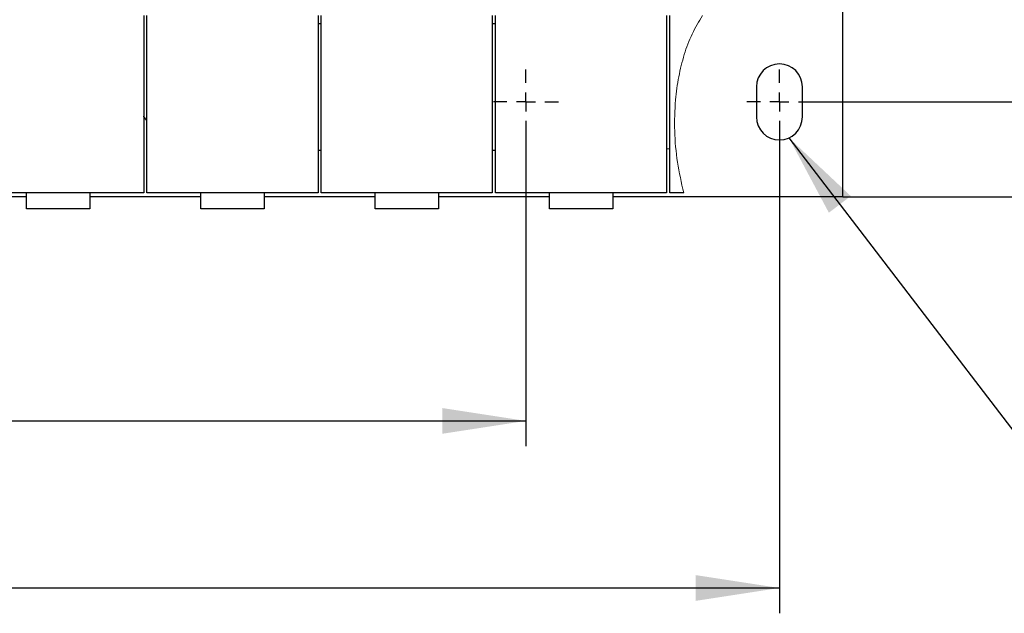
# Model space of a CAD drawing. Header units: millimetres. Extents: x 5 to 418, y 2 to 292.
# Tile 6 of 43: x 119 to 157, y 74 to 98. Entities that reach past the tile are written whole.
import ezdxf

# ---------------------------------------------------------------- set-up
doc = ezdxf.new("R2010")
doc.units = ezdxf.units.MM
doc.layers.add('SLD-0', color=7, linetype='Continuous')
doc.styles.add('SLDTEXTSTYLE0', font='TXT', dxfattribs={"width": 0.605})
doc.dimstyles.new('SLDDIMSTYLE0', dxfattribs={"dimtxt": 3.5, "dimasz": 3.302, "dimexe": 0, "dimexo": 0.0625, "dimgap": 0.875, "dimtad": 1, "dimlfac": 8, "dimrnd": 1e-09, "dimzin": 12, "dimdsep": 46, "dimtxsty": 'SLDTEXTSTYLE0', "dimsah": 1, "dimcen": 0.09, "dimadec": 0, "dimazin": 3, "dimtfac": 1, "dimtofl": 0, "dimtmove": 0, "dimatfit": 3, "dimfxl": 1, "dimfrac": 2, "dimtolj": 1, "dimtzin": 12, "dimarcsym": 0})
doc.dimstyles.new('SLDDIMSTYLE1', dxfattribs={"dimtxt": 3.5, "dimasz": 3.302, "dimexe": 0, "dimexo": 0.0625, "dimgap": 0.875, "dimtad": 1, "dimdec": 0, "dimlfac": 8, "dimrnd": 1e-09, "dimzin": 12, "dimdsep": 46, "dimtxsty": 'SLDTEXTSTYLE0', "dimsah": 1, "dimcen": 0.09, "dimadec": 0, "dimazin": 3, "dimtfac": 1, "dimtofl": 0, "dimtmove": 0, "dimatfit": 3, "dimfxl": 1, "dimfrac": 2, "dimtolj": 1, "dimtzin": 12, "dimarcsym": 0})
doc.dimstyles.new('SLDDIMSTYLE2', dxfattribs={"dimtxt": 0.18, "dimasz": 3.302, "dimexe": 0, "dimexo": 0.0625, "dimgap": 0, "dimtad": 0, "dimtih": 1, "dimtoh": 1, "dimdec": 0, "dimrnd": 1e-09, "dimzin": 0, "dimdsep": 46, "dimtxsty": 'Standard', "dimsah": 1, "dimcen": 0.09, "dimadec": 0, "dimazin": 0, "dimtfac": 3.302, "dimtdec": 0, "dimtofl": 0, "dimtmove": 0, "dimatfit": 3, "dimfxl": 1, "dimfrac": 2, "dimtolj": 1, "dimtzin": 0, "dimarcsym": 0})
doc.dimstyles.new('SLDDIMSTYLE3', dxfattribs={"dimtxt": 3.5, "dimasz": 3.302, "dimexe": 0, "dimexo": 0.0625, "dimgap": 0.875, "dimtad": 1, "dimlfac": 8, "dimrnd": 1e-09, "dimzin": 12, "dimdsep": 46, "dimtxsty": 'SLDTEXTSTYLE0', "dimsah": 1, "dimcen": 0.09, "dimadec": 0, "dimazin": 3, "dimtfac": 1, "dimtmove": 0, "dimatfit": 0, "dimfxl": 1, "dimfrac": 2, "dimtolj": 1, "dimtzin": 12, "dimarcsym": 0})

# ---------------------------------------------------------------- blocks, each defined once
blk = doc.blocks.new('_D_6')
at = {"layer": 'SLD-0', "color": 7}
for p, q in [((81.007, 93.313), (81.007, 81.007)), ((138.507, 93.313), (138.507, 81.007)), ((81.007, 82.007), (138.507, 82.007))]:
    blk.add_line(p, q, dxfattribs=at)
for points in [[(81.007, 82.007), (84.309, 81.499), (84.309, 82.515)], [(138.507, 82.007), (135.205, 82.515), (135.205, 81.499)]]:
    blk.add_solid(points, dxfattribs=at)
at = {"layer": 'SLD-0', "color": 7, "insert": (105.747, 86.519), "char_height": 3.5, "attachment_point": 1, "style": 'SLDTEXTSTYLE0'}
blk.add_mtext('460', dxfattribs=at)
blk = doc.blocks.new('_D_7')
at = {"layer": 'SLD-0', "color": 7}
for p, q in [((71.007, 93.313), (71.007, 74.414)), ((148.507, 93.313), (148.507, 74.414)), ((71.007, 75.414), (148.507, 75.414))]:
    blk.add_line(p, q, dxfattribs=at)
for points in [[(71.007, 75.414), (74.309, 74.906), (74.309, 75.922)], [(148.507, 75.414), (145.205, 75.922), (145.205, 74.906)]]:
    blk.add_solid(points, dxfattribs=at)
at = {"layer": 'SLD-0', "color": 7, "insert": (105.747, 79.926), "char_height": 3.5, "attachment_point": 1, "style": 'SLDTEXTSTYLE0'}
blk.add_mtext('620', dxfattribs=at)
blk = doc.blocks.new('_D_8')
at = {"layer": 'SLD-0', "color": 7}
for p, q in [((149.788, 123.007), (171.993, 123.007)), ((170.993, 94.594), (170.993, 123.007)), ((149.788, 94.594), (171.993, 94.594))]:
    blk.add_line(p, q, dxfattribs=at)
for points in [[(170.993, 123.007), (170.485, 119.705), (171.501, 119.705)], [(170.993, 94.594), (171.501, 97.896), (170.485, 97.896)]]:
    blk.add_solid(points, dxfattribs=at)
at = {"layer": 'SLD-0', "color": 7, "insert": (166.481, 104.79), "char_height": 3.5, "attachment_point": 1, "rotation": 90, "style": 'SLDTEXTSTYLE0'}
blk.add_mtext('227', dxfattribs=at)
blk = doc.blocks.new('_D_9')
at = {"layer": 'SLD-0', "color": 7}
for p, q in [((163.561, 94.594), (163.561, 101.273)), ((149.788, 94.594), (164.561, 94.594)), ((163.561, 90.844), (163.561, 94.594)), ((151.007, 90.844), (164.561, 90.844)), ((163.561, 90.844), (163.561, 84.494))]:
    blk.add_line(p, q, dxfattribs=at)
for points in [[(163.561, 94.594), (164.069, 97.896), (163.053, 97.896)], [(163.561, 90.844), (163.053, 87.542), (164.069, 87.542)]]:
    blk.add_solid(points, dxfattribs=at)
at = {"layer": 'SLD-0', "color": 7, "insert": (159.049, 95.926), "char_height": 3.5, "attachment_point": 1, "rotation": 90, "style": 'SLDTEXTSTYLE0'}
blk.add_mtext('30', dxfattribs=at)
blk = doc.blocks.new('SW_CENTERMARKSYMBOL_2')
at = {"layer": 'SLD-0', "color": 0}
for p, q in [((0, 0.75), (0, 1.28125)), ((-0.75, 0), (-1.28125, 0)), ((0, 0), (-0.375, 0)), ((0, 0), (0, 0.375)), ((0, 0), (0, -0.375)), ((0, 0), (0.375, 0)), ((0.75, 0), (1.28125, 0)), ((0, -0.75), (0, -1.28125))]:
    blk.add_line(p, q, dxfattribs=at)
blk = doc.blocks.new('SW_CENTERMARKSYMBOL_5')
at = {"layer": 'SLD-0', "color": 0}
for p, q in [((0, 0.75), (0, 1.28125)), ((-0.75, 0), (-1.28125, 0)), ((0, 0), (-0.375, 0)), ((0, 0), (0, 0.375)), ((0, 0), (0, -0.375)), ((0, 0), (0.375, 0)), ((0.75, 0), (1.28125, 0)), ((0, -0.75), (0, -1.28125))]:
    blk.add_line(p, q, dxfattribs=at)

msp = doc.modelspace()

# ---------------------------------------------------------------- linework, layer by layer
at = {"color": 7, "linetype": 'Continuous', "lineweight": 25}
for p, q in [((123.4321, 98.0066), (123.4321, 91.0066)), ((123.5571, 91.0066), (123.5571, 98.0066)), ((130.3071, 98.0066), (130.3071, 91.0066)), ((130.4321, 91.0066), (130.4321, 98.0066)), ((137.1821, 98.0066), (137.1821, 91.0066)), ((137.3071, 91.0066), (137.3071, 98.0066)), ((144.0571, 98.0066), (144.0571, 91.0066)), ((144.1821, 91.0066), (144.1821, 98.0066)), ((151.0071, 90.8441), (151.0071, 98.2191)), ((130.4321, 97.6753), (130.3071, 97.6753)), ((137.3071, 97.6753), (137.1821, 97.6753)), ((147.6009, 95.1878), (147.6009, 94.0003)), ((149.4134, 94.0003), (149.4134, 95.1878)), ((130.4321, 92.6753), (130.3071, 92.6753)), ((137.3071, 92.6753), (137.1821, 92.6753)), ((123.4321, 91.0066), (116.6821, 91.0066)), ((118.8071, 90.3816), (118.8071, 91.0066)), ((121.3071, 91.0066), (121.3071, 90.3816)), ((130.3071, 91.0066), (123.5571, 91.0066)), ((125.6821, 90.3816), (125.6821, 91.0066)), ((128.1821, 91.0066), (128.1821, 90.3816)), ((137.1821, 91.0066), (130.4321, 91.0066)), ((132.5571, 90.3816), (132.5571, 91.0066)), ((135.0571, 91.0066), (135.0571, 90.3816)), ((144.0571, 91.0066), (137.3071, 91.0066)), ((139.4321, 90.3816), (139.4321, 91.0066)), ((141.9321, 91.0066), (141.9321, 90.3816)), ((144.7308, 91.0066), (144.1821, 91.0066)), ((118.8071, 90.8441), (114.4321, 90.8441)), ((125.6821, 90.8441), (121.3071, 90.8441)), ((132.5571, 90.8441), (128.1821, 90.8441)), ((139.4321, 90.8441), (135.0571, 90.8441)), ((151.0071, 90.8441), (141.9321, 90.8441)), ((121.3071, 90.3816), (118.8071, 90.3816)), ((128.1821, 90.3816), (125.6821, 90.3816)), ((135.0571, 90.3816), (132.5571, 90.3816)), ((141.9321, 90.3816), (139.4321, 90.3816))]:
    msp.add_line(p, q, dxfattribs=at)
at = {"color": 7, "linetype": 'Continuous', "lineweight": 25, "flags": 128}
for points in [[(123.5571, 93.8604), (123.4353, 94.0251), (123.4321, 94.0297)], [(144.1821, 92.7491), (144.0795, 92.7282), (144.0571, 92.7241)]]:
    msp.add_lwpolyline(points, dxfattribs=at)
at = {"color": 7, "linetype": 'Continuous', "lineweight": 25}
for centre, start, end in [((148.5071, 95.1878), 0, 180), ((148.5071, 94.0003), 180, 360)]:
    msp.add_arc(centre, 0.9062, start, end, dxfattribs=at)
at = {"color": 7, "linetype": 'Continuous', "lineweight": 18}
msp.add_open_spline([(144.7308, 91.0066), (144.6394, 91.4062), (144.4556, 92.2091), (144.3548, 93.4412), (144.3816, 94.5741), (144.5187, 95.5845), (144.735, 96.4568), (145.0358, 97.2761), (145.3269, 97.766), (145.4698, 98.0066)], degree=3, knots=[0, 0, 0, 0, 0.1699789, 0.3415054, 0.511485, 0.6394872, 0.7638932, 0.8840783, 1, 1, 1, 1], dxfattribs=at)

# ---------------------------------------------------------------- block references
at = {"layer": 'SLD-0'}
msp.add_blockref('SW_CENTERMARKSYMBOL_2', (138.5071, 94.5941), dxfattribs=at)
at = {"layer": 'SLD-0', "color": 7}
msp.add_blockref('SW_CENTERMARKSYMBOL_5', (148.5071, 94.5941), dxfattribs=at)

# ---------------------------------------------------------------- dimensions: what is measured, and where the dimension line sits
for base, p1, p2, dimstyle, picture, middle in [((170.9932, 123.0066), (149.7884, 94.5941), (149.7884, 123.0066), 'SLDDIMSTYLE1', '_D_8', (170.9932, 108.8003)), ((163.5607, 94.5941), (151.0071, 90.8441), (149.7884, 94.5941), 'SLDDIMSTYLE3', '_D_9', (163.5607, 98.5992))]:
    dim = msp.add_linear_dim(base=base, p1=p1, p2=p2, angle=90, dimstyle=dimstyle, dxfattribs=at)
    dim.commit()
    dim.dimension.update_dxf_attribs({"geometry": picture, "text_midpoint": middle, "dimtype": 160})
for base, p1, p2, picture, middle in [((148.5071, 75.4142), (71.0071, 93.3128), (148.5071, 93.3128), '_D_7', (109.7571, 75.4142)), ((138.5071, 82.007), (81.0071, 93.3128), (138.5071, 93.3128), '_D_6', (109.7571, 82.007))]:
    dim = msp.add_linear_dim(base=base, p1=p1, p2=p2, dimstyle='SLDDIMSTYLE0', dxfattribs=at)
    dim.commit()
    dim.dimension.update_dxf_attribs({"geometry": picture, "text_midpoint": middle, "dimtype": 160})

# ---------------------------------------------------------------- leaders
at = {"layer": 'SLD-0'}
msp.add_leader([(148.8811, 93.1748), (163.141, 74.5258)], dimstyle='SLDDIMSTYLE2', dxfattribs=at)

doc.saveas('drawing.dxf')
